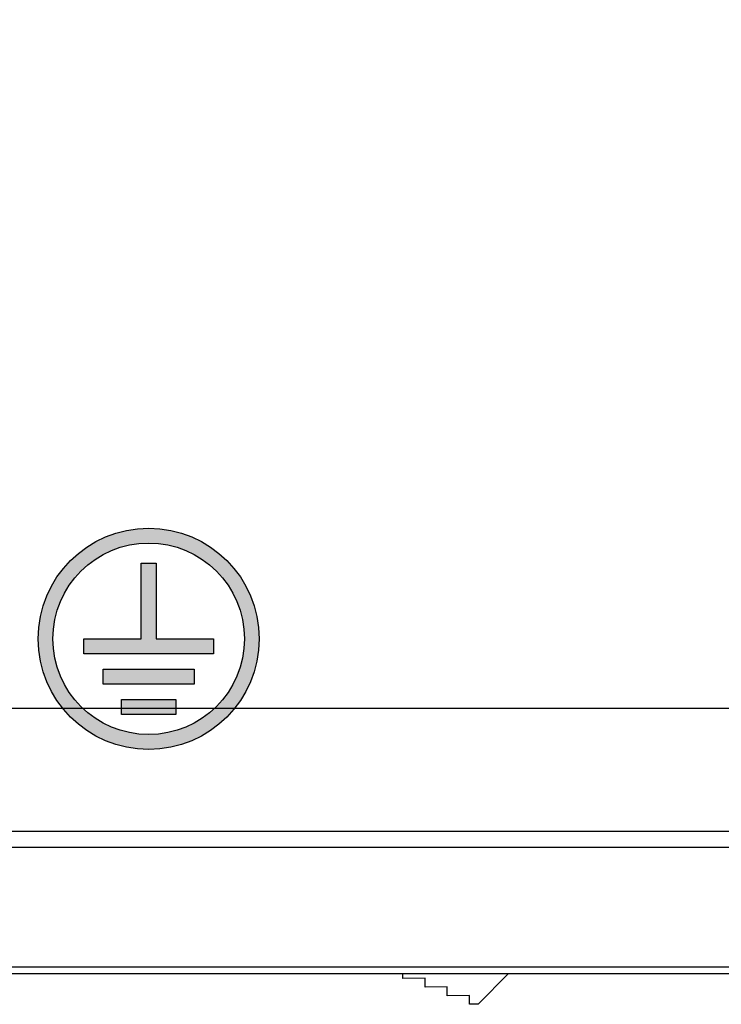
# Model space of a CAD drawing. Extents: x 14074 to 14381, y -3030 to -2703.
# Tile 13 of 27: x 14098 to 14114, y -2890 to -2868. Entities that reach past the tile are written whole.
import ezdxf

# ---------------------------------------------------------------- set-up
doc = ezdxf.new("R2010")
doc.units = 0
doc.linetypes.add('DASHED2', pattern=[9.525, 6.35, -3.175])
doc.layers.get('DEFPOINTS').update_dxf_attribs({"color": 8, "linetype": 'CONTINUOUS'})
doc.layers.add('TEXT', color=2, linetype='CONTINUOUS')
doc.layers.add('圖層1', color=3, linetype='DASHED2')
doc.styles.get("Standard").update_dxf_attribs({"font": 'PMingLiU.ttf'})
doc.dimstyles.new('ISO-25', dxfattribs={"dimtxt": 3, "dimasz": 3, "dimexe": 1, "dimexo": 1, "dimgap": 2, "dimtad": 2, "dimtih": 1, "dimtoh": 1, "dimtxsty": 'STANDARD', "dimcen": 0, "dimclrd": 256, "dimclre": 256, "dimclrt": 256, "dimazin": 3, "dimtfac": 1, "dimtmove": 0, "dimatfit": 3})

# ---------------------------------------------------------------- blocks, each defined once
blk = doc.blocks.new('*D5')
at = {"layer": 'DEFPOINTS', "color": 0}
for p in [(14138.498, -2719.393), (14138.498, -2733.175), (14080.498, -2883.175)]:
    blk.add_point(p, dxfattribs=at)
at = {"layer": 'TEXT', "color": 7}
for p, q in [((14080.498, -2882.175), (14080.498, -2718.393)), ((14138.498, -2732.175), (14138.498, -2718.393)), ((14083.498, -2719.393), (14135.498, -2719.393))]:
    blk.add_line(p, q, dxfattribs=at)
for points in [[(14083.498, -2718.893), (14083.498, -2719.893), (14080.498, -2719.393)], [(14135.498, -2718.893), (14135.498, -2719.893), (14138.498, -2719.393)]]:
    blk.add_solid(points, dxfattribs=at)
at = {"layer": 'TEXT', "color": 7, "insert": (14109.498, -2715.695), "char_height": 3, "attachment_point": 5}
blk.add_mtext('58', dxfattribs=at)
blk = doc.blocks.new('*D7')
at = {"layer": 'DEFPOINTS', "color": 0}
for p in [(14138.498, -2733.175), (14080.498, -2883.175), (14152.144, -2883.175)]:
    blk.add_point(p, dxfattribs=at)
at = {"layer": 'TEXT', "color": 7}
for p, q in [((14139.498, -2733.175), (14153.144, -2733.175)), ((14152.144, -2736.175), (14152.144, -2880.175)), ((14081.498, -2883.175), (14153.144, -2883.175))]:
    blk.add_line(p, q, dxfattribs=at)
for points in [[(14151.644, -2736.175), (14152.644, -2736.175), (14152.144, -2733.175)], [(14151.644, -2880.175), (14152.644, -2880.175), (14152.144, -2883.175)]]:
    blk.add_solid(points, dxfattribs=at)
at = {"layer": 'TEXT', "color": 7, "insert": (14157.008, -2808.175), "char_height": 3, "attachment_point": 5}
blk.add_mtext('150', dxfattribs=at)
blk = doc.blocks.new('*D8')
at = {"layer": 'DEFPOINTS', "color": 0}
for p in [(14106.056, -2727.175), (14106.056, -2889.175), (14162.235, -2889.175)]:
    blk.add_point(p, dxfattribs=at)
at = {"layer": 'TEXT', "color": 7}
for p, q in [((14107.056, -2727.175), (14163.235, -2727.175)), ((14162.235, -2730.175), (14162.235, -2886.175)), ((14107.056, -2889.175), (14163.235, -2889.175))]:
    blk.add_line(p, q, dxfattribs=at)
for points in [[(14161.735, -2730.175), (14162.735, -2730.175), (14162.235, -2727.175)], [(14161.735, -2886.175), (14162.735, -2886.175), (14162.235, -2889.175)]]:
    blk.add_solid(points, dxfattribs=at)
at = {"layer": 'TEXT', "color": 7, "insert": (14167.1, -2808.175), "char_height": 3, "attachment_point": 5}
blk.add_mtext('162', dxfattribs=at)

msp = doc.modelspace()

# ---------------------------------------------------------------- hatches: boundary and pattern name
at = {"layer": '圖層1'}
h = msp.add_hatch(color=256, dxfattribs=at)
h.paths.add_polyline_path([(14098.585, -2881.609, 1), (14103.585, -2881.609, 1)])
h.paths.add_polyline_path([(14103.25, -2881.609, -1), (14098.92, -2881.609, -1)], flags=16)
h.paths.add_polyline_path([(14100.914, -2879.898), (14101.256, -2879.898), (14101.256, -2881.609), (14102.55, -2881.609), (14102.55, -2881.952), (14099.619, -2881.952), (14099.619, -2881.609), (14100.914, -2881.609)], flags=0)
h.paths.add_polyline_path([(14100.058, -2882.294), (14102.112, -2882.294), (14102.112, -2882.636), (14100.058, -2882.636)], flags=0)
h.paths.add_polyline_path([(14100.473, -2882.979), (14101.698, -2882.979), (14101.698, -2883.321), (14100.473, -2883.321)], flags=0)

# ---------------------------------------------------------------- linework, layer by layer
at = {"layer": 'TEXT', "color": 7}
for p, q in [((14114.993, -2885.968), (14097.773, -2885.968)), ((14097.773, -2886.322), (14114.993, -2886.322)), ((14115.064, -2889.029), (14097.702, -2889.029)), ((14097.702, -2889.175), (14115.064, -2889.175)), ((14106.834, -2889.285), (14106.833, -2889.175)), ((14107.334, -2889.28), (14106.834, -2889.285)), ((14107.335, -2889.48), (14107.334, -2889.28)), ((14109.22, -2889.175), (14108.539, -2889.869)), ((14107.835, -2889.476), (14107.335, -2889.48)), ((14107.837, -2889.676), (14107.835, -2889.476)), ((14108.337, -2889.671), (14107.837, -2889.676)), ((14108.339, -2889.871), (14108.337, -2889.671)), ((14108.539, -2889.869), (14108.339, -2889.871))]:
    msp.add_line(p, q, dxfattribs=at)
at = {"layer": '圖層1', "linetype": 'CONTINUOUS'}
for p, q in [((14100.914, -2881.609), (14100.914, -2879.898)), ((14100.914, -2879.898), (14101.256, -2879.898)), ((14101.256, -2879.898), (14101.256, -2881.609)), ((14099.619, -2881.609), (14100.914, -2881.609)), ((14099.619, -2881.952), (14099.619, -2881.609)), ((14101.256, -2881.609), (14102.55, -2881.609)), ((14102.55, -2881.609), (14102.55, -2881.952)), ((14102.55, -2881.952), (14099.619, -2881.952)), ((14100.058, -2882.636), (14100.058, -2882.294)), ((14100.058, -2882.294), (14102.112, -2882.294)), ((14102.112, -2882.294), (14102.112, -2882.636)), ((14102.112, -2882.636), (14100.058, -2882.636)), ((14100.473, -2882.979), (14101.698, -2882.979)), ((14100.473, -2883.321), (14100.473, -2882.979)), ((14101.698, -2882.979), (14101.698, -2883.321)), ((14101.698, -2883.321), (14100.473, -2883.321))]:
    msp.add_line(p, q, dxfattribs=at)
for radius in [2.5, 2.165]:
    msp.add_circle((14101.085, -2881.609), radius, dxfattribs=at)

# ---------------------------------------------------------------- dimensions: what is measured, and where the dimension line sits
at = {"layer": 'TEXT', "color": 7}
dim = msp.add_linear_dim(base=(14138.498, -2719.393), p1=(14080.498, -2883.175), p2=(14138.498, -2733.175), dimstyle='ISO-25', override={"dimclrd": 7, "dimclre": 7, "dimclrt": 7}, dxfattribs=at)
dim.commit()
dim.dimension.update_dxf_attribs({"geometry": '*D5', "text_midpoint": (14109.498, -2719.393), "dimtype": 160})
for base, p1, p2, picture, middle in [((14162.235, -2889.175), (14106.056, -2727.175), (14106.056, -2889.175), '*D8', (14167.1, -2808.175)), ((14152.144, -2883.175), (14138.498, -2733.175), (14080.498, -2883.175), '*D7', (14157.008, -2808.175))]:
    dim = msp.add_linear_dim(base=base, p1=p1, p2=p2, angle=90, dimstyle='ISO-25', override={"dimclrd": 7, "dimclre": 7, "dimclrt": 7}, dxfattribs=at)
    dim.commit()
    dim.dimension.update_dxf_attribs({"geometry": picture, "text_midpoint": middle})

doc.saveas('drawing.dxf')
